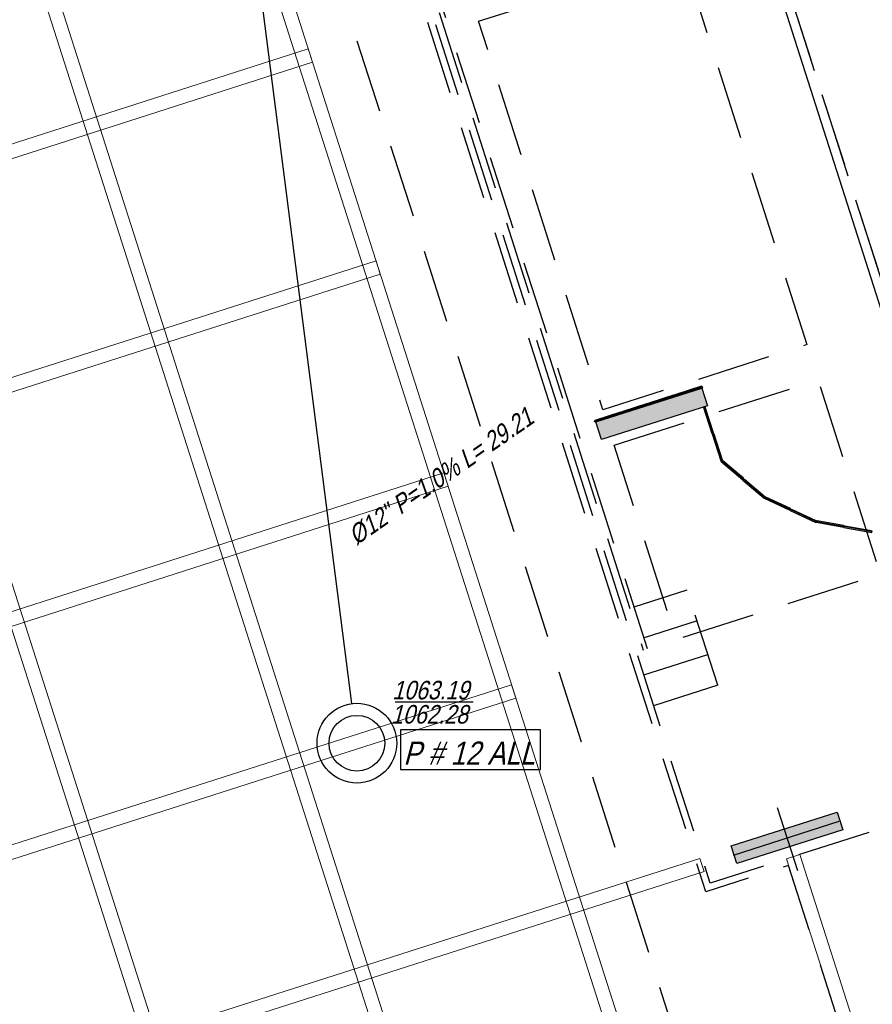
# Model space of a CAD drawing. Header units: metres. Extents: x 1111994 to 1112800, y 1268200 to 1269007.
# Tile 44 of 86: x 1112462 to 1112480, y 1268468 to 1268489. Entities that reach past the tile are written whole.
import ezdxf

# ---------------------------------------------------------------- set-up
doc = ezdxf.new("R2010")
doc.units = ezdxf.units.M
doc.header["$LTSCALE"] = 12.7
doc.header["$MEASUREMENT"] = 0
doc.linetypes.add('HIDDEN2', pattern=[0.1875, 0.125, -0.0625])
for name, color, linetype in [('__MAYOR_AGOSTO_09', 7, 'Continuous'), ('A-ACHU', 7, 'Continuous'), ('Base', 251, 'Continuous'), ('RED PVC', 5, 'Continuous')]:
    doc.layers.add(name, color=color, linetype=linetype)
doc.styles.add('ESPACIOS', font='ARIALN.TTF', dxfattribs={"width": 1.4, "height": 0.3})

# ---------------------------------------------------------------- blocks, each defined once
blk = doc.blocks.new('modulo panel sonoro[36]_1', base_point=(482.4930098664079, 280.899916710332))
at = {"layer": 'A-ACHU', "linetype": 'Continuous'}
for points in [[(482.7816830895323, 280.9985512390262), (482.2006807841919, 280.8127117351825), (482.2099172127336, 280.8293149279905), (482.7645256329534, 281.0067120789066)], [(482.200680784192, 280.8127117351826), (482.7816830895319, 280.998551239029), (482.7892994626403, 280.9747396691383), (482.2082971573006, 280.7889001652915)]]:
    blk.add_hatch(color=256, dxfattribs=at).paths.add_polyline_path(points, flags=0)
for p, q in [((482.200680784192, 280.8127117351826), (482.7816830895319, 280.998551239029)), ((482.2006807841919, 280.8127117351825), (482.7816830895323, 280.9985512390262)), ((482.7892994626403, 280.9747396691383), (482.2082971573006, 280.7889001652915)), ((482.7645256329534, 281.0067120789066), (482.2099172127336, 280.8293149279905)), ((482.7816830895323, 280.9985512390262), (482.7645256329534, 281.0067120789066)), ((482.7816830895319, 280.998551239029), (482.7892994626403, 280.9747396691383)), ((482.2099172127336, 280.8293149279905), (482.2006807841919, 280.8127117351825)), ((482.2082971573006, 280.7889001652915), (482.200680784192, 280.8127117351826))]:
    blk.add_line(p, q, dxfattribs=at)
blk = doc.blocks.new('modulo panel sonoro[37]_1', base_point=(481.9120075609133, 280.7140772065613))
at = {"layer": 'A-ACHU', "linetype": 'Continuous'}
for points in [[(482.2006807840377, 280.8127117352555), (481.6196784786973, 280.6268722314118), (481.6289149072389, 280.6434754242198), (482.1835233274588, 280.8208725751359)], [(481.6196784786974, 280.6268722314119), (482.2006807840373, 280.8127117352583), (482.2082971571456, 280.7889001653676), (481.627294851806, 280.6030606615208)]]:
    blk.add_hatch(color=256, dxfattribs=at).paths.add_polyline_path(points, flags=0)
for p, q in [((481.6196784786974, 280.6268722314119), (482.2006807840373, 280.8127117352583)), ((481.6196784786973, 280.6268722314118), (482.2006807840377, 280.8127117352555)), ((482.2082971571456, 280.7889001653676), (481.627294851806, 280.6030606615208)), ((482.1835233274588, 280.8208725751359), (481.6289149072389, 280.6434754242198)), ((482.2006807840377, 280.8127117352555), (482.1835233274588, 280.8208725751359)), ((482.2006807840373, 280.8127117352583), (482.2082971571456, 280.7889001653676)), ((481.6289149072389, 280.6434754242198), (481.6196784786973, 280.6268722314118)), ((481.627294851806, 280.6030606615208), (481.6196784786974, 280.6268722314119))]:
    blk.add_line(p, q, dxfattribs=at)
blk = doc.blocks.new('modulo panel sonoro[38]_1', base_point=(481.3310052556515, 280.5282377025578))
at = {"layer": 'A-ACHU', "linetype": 'Continuous'}
for points in [[(481.6196784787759, 280.626872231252), (481.0386761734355, 280.4410327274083), (481.0479126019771, 280.4576359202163), (481.602521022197, 280.6350330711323)], [(481.0386761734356, 280.4410327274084), (481.6196784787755, 280.6268722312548), (481.6272948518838, 280.6030606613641), (481.0462925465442, 280.4172211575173)]]:
    blk.add_hatch(color=256, dxfattribs=at).paths.add_polyline_path(points, flags=0)
for p, q in [((481.0386761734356, 280.4410327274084), (481.6196784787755, 280.6268722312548)), ((481.0386761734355, 280.4410327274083), (481.6196784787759, 280.626872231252)), ((481.6272948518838, 280.6030606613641), (481.0462925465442, 280.4172211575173)), ((481.602521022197, 280.6350330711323), (481.0479126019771, 280.4576359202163)), ((481.6196784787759, 280.626872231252), (481.602521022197, 280.6350330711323)), ((481.6196784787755, 280.6268722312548), (481.6272948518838, 280.6030606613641)), ((481.0479126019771, 280.4576359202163), (481.0386761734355, 280.4410327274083)), ((481.0462925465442, 280.4172211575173), (481.0386761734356, 280.4410327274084))]:
    blk.add_line(p, q, dxfattribs=at)
blk = doc.blocks.new('modulo panel sonoro[39]_1', base_point=(480.7500029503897, 280.3423981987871))
at = {"layer": 'A-ACHU', "linetype": 'Continuous'}
for points in [[(481.0386761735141, 280.4410327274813), (480.4576738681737, 280.2551932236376), (480.4669102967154, 280.2717964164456), (481.0215187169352, 280.4491935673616)], [(480.4576738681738, 280.2551932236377), (481.0386761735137, 280.4410327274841), (481.0462925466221, 280.4172211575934), (480.4652902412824, 280.2313816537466)]]:
    blk.add_hatch(color=256, dxfattribs=at).paths.add_polyline_path(points, flags=0)
for p, q in [((480.4576738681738, 280.2551932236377), (481.0386761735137, 280.4410327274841)), ((480.4576738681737, 280.2551932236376), (481.0386761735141, 280.4410327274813)), ((481.0462925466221, 280.4172211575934), (480.4652902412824, 280.2313816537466)), ((481.0215187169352, 280.4491935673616), (480.4669102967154, 280.2717964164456)), ((481.0386761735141, 280.4410327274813), (481.0215187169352, 280.4491935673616)), ((481.0386761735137, 280.4410327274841), (481.0462925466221, 280.4172211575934)), ((480.4669102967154, 280.2717964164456), (480.4576738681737, 280.2551932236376)), ((480.4652902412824, 280.2313816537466), (480.4576738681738, 280.2551932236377))]:
    blk.add_line(p, q, dxfattribs=at)
blk = doc.blocks.new('modulo panel sonoro[40]_1', base_point=(483.4341954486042, 279.1956151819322))
at = {"layer": 'A-ACHU', "linetype": 'Continuous'}
for points in [[(483.2048763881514, 279.3967961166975), (483.6712493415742, 279.0036087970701), (483.6551351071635, 278.9844951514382), (483.1887621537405, 279.3776824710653)], [(483.6712493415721, 279.0036087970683), (483.2048763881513, 279.3967961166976), (483.2238490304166, 279.3978043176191), (483.6690355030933, 279.0224787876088)]]:
    blk.add_hatch(color=256, dxfattribs=at).paths.add_polyline_path(points, flags=0)
for p, q in [((483.1887621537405, 279.3776824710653), (483.2048763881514, 279.3967961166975)), ((483.6551351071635, 278.9844951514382), (483.1887621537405, 279.3776824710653)), ((483.2238490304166, 279.3978043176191), (483.2048763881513, 279.3967961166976)), ((483.2048763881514, 279.3967961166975), (483.6712493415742, 279.0036087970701)), ((483.2048763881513, 279.3967961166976), (483.6712493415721, 279.0036087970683)), ((483.6690355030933, 279.0224787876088), (483.2238490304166, 279.3978043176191)), ((483.6712493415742, 279.0036087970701), (483.6551351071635, 278.9844951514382)), ((483.6712493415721, 279.0036087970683), (483.6690355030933, 279.0224787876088))]:
    blk.add_line(p, q, dxfattribs=at)
blk = doc.blocks.new('modulo panel sonoro[41]_1', base_point=(486.1422584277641, 277.9259607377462))
at = {"layer": 'A-ACHU', "linetype": 'Continuous'}
for points in [[(486.4435719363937, 277.8783039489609), (485.8430523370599, 277.9854310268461), (485.8386618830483, 277.9608195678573), (486.4391814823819, 277.8536924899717)], [(485.8430523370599, 277.9854310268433), (486.4435719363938, 277.8783039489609), (486.4322147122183, 277.8935352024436), (485.8589756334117, 277.9957956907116)]]:
    blk.add_hatch(color=256, dxfattribs=at).paths.add_polyline_path(points, flags=0)
for p, q in [((485.8430523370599, 277.9854310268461), (485.8386618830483, 277.9608195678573)), ((485.8386618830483, 277.9608195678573), (486.4391814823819, 277.8536924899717)), ((485.8430523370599, 277.9854310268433), (485.8589756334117, 277.9957956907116)), ((486.4435719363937, 277.8783039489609), (485.8430523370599, 277.9854310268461)), ((486.4435719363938, 277.8783039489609), (485.8430523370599, 277.9854310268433)), ((485.8589756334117, 277.9957956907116), (486.4322147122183, 277.8935352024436)), ((486.4322147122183, 277.8935352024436), (486.4435719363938, 277.8783039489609)), ((486.4391814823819, 277.8536924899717), (486.4435719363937, 277.8783039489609))]:
    blk.add_line(p, q, dxfattribs=at)
blk = doc.blocks.new('modulo panel sonoro[42]_1', base_point=(483.9006270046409, 278.8024946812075))
at = {"layer": 'A-ACHU', "linetype": 'Continuous'}
for points in [[(484.1377368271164, 278.6105573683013), (483.6712493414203, 279.0036087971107), (483.6551406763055, 278.9844904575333), (484.1216281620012, 278.5914390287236)], [(483.671249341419, 279.0036087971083), (484.1377368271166, 278.6105573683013), (484.1355174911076, 278.6294267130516), (483.6902216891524, 279.0046225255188)]]:
    blk.add_hatch(color=256, dxfattribs=at).paths.add_polyline_path(points, flags=0)
for p, q in [((483.6712493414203, 279.0036087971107), (483.6551406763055, 278.9844904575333)), ((483.671249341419, 279.0036087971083), (483.6902216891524, 279.0046225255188)), ((484.1377368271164, 278.6105573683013), (483.6712493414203, 279.0036087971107)), ((484.1377368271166, 278.6105573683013), (483.671249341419, 279.0036087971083)), ((483.6902216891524, 279.0046225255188), (484.1355174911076, 278.6294267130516)), ((483.6551406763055, 278.9844904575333), (484.1216281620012, 278.5914390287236)), ((484.1216281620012, 278.5914390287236), (484.1377368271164, 278.6105573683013)), ((484.1355174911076, 278.6294267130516), (484.1377368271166, 278.6105573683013))]:
    blk.add_line(p, q, dxfattribs=at)
blk = doc.blocks.new('modulo panel sonoro[43]_1', base_point=(482.919315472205, 280.2761404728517))
at = {"layer": 'A-ACHU', "linetype": 'Continuous'}
for points in [[(482.8321067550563, 280.5684684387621), (483.0179536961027, 279.9874685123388), (482.9941422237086, 279.9798518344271), (482.8082952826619, 280.5608517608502)], [(483.0179536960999, 279.9874685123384), (482.8321067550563, 280.5684684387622), (482.8487100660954, 280.5592322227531), (483.0261143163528, 280.0046260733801)]]:
    blk.add_hatch(color=256, dxfattribs=at).paths.add_polyline_path(points, flags=0)
for p, q in [((482.8082952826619, 280.5608517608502), (482.8321067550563, 280.5684684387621)), ((482.9941422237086, 279.9798518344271), (482.8082952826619, 280.5608517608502)), ((482.8321067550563, 280.5684684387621), (483.0179536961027, 279.9874685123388)), ((482.8487100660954, 280.5592322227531), (482.8321067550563, 280.5684684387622)), ((482.8321067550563, 280.5684684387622), (483.0179536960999, 279.9874685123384)), ((483.0261143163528, 280.0046260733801), (482.8487100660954, 280.5592322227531)), ((483.0179536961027, 279.9874685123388), (482.9941422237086, 279.9798518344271)), ((483.0179536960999, 279.9874685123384), (483.0261143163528, 280.0046260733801))]:
    blk.add_line(p, q, dxfattribs=at)
blk = doc.blocks.new('modulo panel sonoro[44]_1', base_point=(483.1052549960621, 279.6951683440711))
at = {"layer": 'A-ACHU', "linetype": 'Continuous'}
for points in [[(483.2039773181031, 279.4065251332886), (483.0179611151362, 279.987470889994), (482.9941518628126, 279.9798472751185), (483.180168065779, 279.398901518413)], [(483.0179611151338, 279.9874708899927), (483.2039773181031, 279.4065251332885), (483.2121329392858, 279.4236850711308), (483.034567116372, 279.9782395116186)]]:
    blk.add_hatch(color=256, dxfattribs=at).paths.add_polyline_path(points, flags=0)
for p, q in [((483.0179611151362, 279.987470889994), (482.9941518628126, 279.9798472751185)), ((482.9941518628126, 279.9798472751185), (483.180168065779, 279.398901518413)), ((483.2039773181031, 279.4065251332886), (483.0179611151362, 279.987470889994)), ((483.0179611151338, 279.9874708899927), (483.034567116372, 279.9782395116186)), ((483.2039773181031, 279.4065251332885), (483.0179611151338, 279.9874708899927)), ((483.034567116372, 279.9782395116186), (483.2121329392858, 279.4236850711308)), ((483.180168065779, 279.398901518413), (483.2039773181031, 279.4065251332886)), ((483.2121329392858, 279.4236850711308), (483.2039773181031, 279.4065251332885))]:
    blk.add_line(p, q, dxfattribs=at)
blk = doc.blocks.new('modulo panel sonoro[45]_1', base_point=(484.4114969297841, 278.4756046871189))
at = {"layer": 'A-ACHU', "linetype": 'Continuous'}
for points in [[(484.1378961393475, 278.6105254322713), (484.6901923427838, 278.3515487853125), (484.6795785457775, 278.3289136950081), (484.1272823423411, 278.5878903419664)], [(484.6901923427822, 278.3515487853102), (484.1378961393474, 278.6105254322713), (484.1559602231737, 278.6164132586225), (484.6831666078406, 278.3692014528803)]]:
    blk.add_hatch(color=256, dxfattribs=at).paths.add_polyline_path(points, flags=0)
for p, q in [((484.1272823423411, 278.5878903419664), (484.1378961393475, 278.6105254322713)), ((484.6795785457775, 278.3289136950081), (484.1272823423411, 278.5878903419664)), ((484.1559602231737, 278.6164132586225), (484.1378961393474, 278.6105254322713)), ((484.1378961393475, 278.6105254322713), (484.6901923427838, 278.3515487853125)), ((484.1378961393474, 278.6105254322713), (484.6901923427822, 278.3515487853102)), ((484.6831666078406, 278.3692014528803), (484.1559602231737, 278.6164132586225)), ((484.6901923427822, 278.3515487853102), (484.6831666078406, 278.3692014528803)), ((484.6901923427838, 278.3515487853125), (484.6795785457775, 278.3289136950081))]:
    blk.add_line(p, q, dxfattribs=at)
blk = doc.blocks.new('modulo panel sonoro[46]_1', base_point=(484.9638324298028, 278.2167077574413))
at = {"layer": 'A-ACHU', "linetype": 'Continuous'}
for points in [[(485.2425639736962, 278.09273305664), (484.6901923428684, 278.3515487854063), (484.67958514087, 278.3289106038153), (485.2319567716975, 278.0700948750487)], [(484.6901923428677, 278.3515487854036), (485.2425639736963, 278.0927330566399), (485.2355330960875, 278.1103836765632), (484.7082547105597, 278.3574418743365)]]:
    blk.add_hatch(color=256, dxfattribs=at).paths.add_polyline_path(points, flags=0)
for p, q in [((484.6901923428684, 278.3515487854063), (484.67958514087, 278.3289106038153)), ((484.67958514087, 278.3289106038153), (485.2319567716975, 278.0700948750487)), ((484.6901923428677, 278.3515487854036), (484.7082547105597, 278.3574418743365)), ((485.2425639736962, 278.09273305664), (484.6901923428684, 278.3515487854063)), ((485.2425639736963, 278.0927330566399), (484.6901923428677, 278.3515487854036)), ((484.7082547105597, 278.3574418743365), (485.2355330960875, 278.1103836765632)), ((485.2319567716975, 278.0700948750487), (485.2425639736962, 278.09273305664)), ((485.2355330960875, 278.1103836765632), (485.2425639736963, 278.0927330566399))]:
    blk.add_line(p, q, dxfattribs=at)
blk = doc.blocks.new('modulo panel sonoro[47]_1', base_point=(485.5417527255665, 278.03317559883))
at = {"layer": 'A-ACHU', "linetype": 'Continuous'}
for points in [[(485.2425639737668, 278.0927330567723), (485.8430523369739, 277.985431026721), (485.8386547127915, 277.9608208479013), (485.2381663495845, 278.0681228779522)], [(485.8430523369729, 277.9854310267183), (485.2425639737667, 278.0927330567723), (485.2584902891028, 278.1030930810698), (485.8316995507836, 278.0006655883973)]]:
    blk.add_hatch(color=256, dxfattribs=at).paths.add_polyline_path(points, flags=0)
for p, q in [((485.2381663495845, 278.0681228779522), (485.2425639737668, 278.0927330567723)), ((485.8386547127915, 277.9608208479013), (485.2381663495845, 278.0681228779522)), ((485.2584902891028, 278.1030930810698), (485.2425639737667, 278.0927330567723)), ((485.2425639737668, 278.0927330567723), (485.8430523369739, 277.985431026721)), ((485.2425639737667, 278.0927330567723), (485.8430523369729, 277.9854310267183)), ((485.8316995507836, 278.0006655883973), (485.2584902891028, 278.1030930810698)), ((485.8430523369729, 277.9854310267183), (485.8316995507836, 278.0006655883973)), ((485.8430523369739, 277.985431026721), (485.8386547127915, 277.9608208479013))]:
    blk.add_line(p, q, dxfattribs=at)
blk = doc.blocks.new('PANTALLA 2.4X0.4[140]_1', base_point=(484.6129131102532, 271.2689252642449))
at = {"layer": '__MAYOR_AGOSTO_09', "linetype": 'Continuous', "lineweight": 0}
blk.add_hatch(color=251, dxfattribs=at).paths.add_polyline_path([(485.6949374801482, 271.8250037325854), (483.4090267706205, 271.0938319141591), (483.5308887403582, 270.7128467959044), (485.8167994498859, 271.4440186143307)], flags=0)
at = {"layer": '__MAYOR_AGOSTO_09', "linetype": 'Continuous'}
h = blk.add_hatch(dxfattribs=at)
h.set_pattern_fill('LADRILLO_COMÚN_0001', color=256, style=0, pattern_type=2)
h.set_pattern_definition([(-27.26259546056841, (483.4394922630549, 270.9985856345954), (5.954901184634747, 11.55591361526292), [])])
h.paths.add_polyline_path([(485.6949374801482, 271.8250037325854), (483.4090267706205, 271.0938319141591), (483.5308887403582, 270.7128467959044), (485.8167994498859, 271.4440186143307)], flags=0)
for p, q in [((483.4090267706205, 271.0938319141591), (485.6949374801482, 271.8250037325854)), ((485.6949374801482, 271.8250037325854), (485.8167994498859, 271.4440186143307)), ((485.8167994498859, 271.4440186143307), (483.5308887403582, 270.7128467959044)), ((483.5308887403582, 270.7128467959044), (483.4090267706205, 271.0938319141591))]:
    blk.add_line(p, q, dxfattribs=at)
blk = doc.blocks.new('PANTALLA 2.4X0.4[142]_1', base_point=(481.6882258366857, 280.4125681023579))
at = {"layer": '__MAYOR_AGOSTO_09', "linetype": 'Continuous', "lineweight": 0}
blk.add_hatch(color=251, dxfattribs=at).paths.add_polyline_path([(482.7702502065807, 280.9686465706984), (480.4843394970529, 280.2374747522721), (480.6062014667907, 279.8564896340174), (482.8921121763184, 280.5876614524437)], flags=0)
at = {"layer": '__MAYOR_AGOSTO_09', "linetype": 'Continuous'}
h = blk.add_hatch(dxfattribs=at)
h.set_pattern_fill('LADRILLO_COMÚN_0001', color=256, style=0, pattern_type=2)
h.set_pattern_definition([(-27.26259546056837, (480.5148049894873, 280.1422284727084), (5.954901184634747, 11.55591361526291), [])])
h.paths.add_polyline_path([(482.7702502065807, 280.9686465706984), (480.4843394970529, 280.2374747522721), (480.6062014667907, 279.8564896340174), (482.8921121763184, 280.5876614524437)], flags=0)
for p, q in [((480.4843394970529, 280.2374747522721), (482.7702502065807, 280.9686465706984)), ((482.7702502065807, 280.9686465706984), (482.8921121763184, 280.5876614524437)), ((482.8921121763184, 280.5876614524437), (480.6062014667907, 279.8564896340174)), ((480.6062014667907, 279.8564896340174), (480.4843394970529, 280.2374747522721))]:
    blk.add_line(p, q, dxfattribs=at)

msp = doc.modelspace()

# ---------------------------------------------------------------- linework, layer by layer
at = {"layer": 'Base', "linetype": 'HIDDEN2'}
for p, q in [((1112475.596024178, 1268475.345682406), (1112469.746649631, 1268493.632968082)), ((1112469.651401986, 1268493.602506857), (1112475.500776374, 1268475.315221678)), ((1112475.306600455, 1268476.25052689), (1112476.45137539, 1268476.616694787)), ((1112477.109721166, 1268474.55846494), (1112476.451375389, 1268476.61669479)), ((1112476.664633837, 1268475.94997083), (1112475.519858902, 1268475.583802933)), ((1112475.513572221, 1268474.782857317), (1112476.896462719, 1268475.225188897)), ((1112477.109721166, 1268474.55846494), (1112475.726830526, 1268474.116133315))]:
    msp.add_line(p, q, dxfattribs=at)
at = {"layer": 'Base', "linetype": 'Continuous'}
for p, q in [((1112478.394931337, 1268471.922694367), (1112478.830263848, 1268470.562059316)), ((1112477.450023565, 1268470.896816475), (1112479.729077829, 1268471.625995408))]:
    msp.add_line(p, q, dxfattribs=at)
at = {"layer": 'Base', "linetype": 'Continuous', "flags": 128}
msp.add_lwpolyline([(1112485.166064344, 1268468.485109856), (1112508.187072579, 1268475.848614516), (1112506.732994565, 1268480.394594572), (1112507.87594992, 1268480.760180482), (1112499.176753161, 1268507.957053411), (1112498.033797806, 1268507.591467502), (1112496.579720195, 1268512.137446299), (1112495.76958035, 1268511.878314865), (1112473.558661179, 1268504.774100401)], close=True, dxfattribs=at)
at = {"layer": 'Base', "linetype": 'Continuous', "lineweight": 0, "flags": 128}
for points in [[(1112475.393180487, 1268465.044180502), (1112462.140691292, 1268506.476312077), (1112462.426430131, 1268506.567708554), (1112475.678919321, 1268465.135576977)], [(1112470.821291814, 1268463.581815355), (1112457.568818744, 1268505.013896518), (1112457.854541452, 1268505.105343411), (1112471.107030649, 1268463.673211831)], [(1112466.249553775, 1268462.119442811), (1112452.997048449, 1268503.551624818), (1112453.282771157, 1268503.643071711), (1112466.53529261, 1268462.210839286)], [(1112445.187265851, 1268480.558829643), (1112445.095869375, 1268480.844568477), (1112468.275804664, 1268488.280422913), (1112468.367201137, 1268487.994684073)], [(1112446.643366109, 1268476.006527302), (1112446.551969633, 1268476.292266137), (1112469.738148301, 1268483.708601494), (1112469.829544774, 1268483.422862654)], [(1112448.11190104, 1268471.415349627), (1112448.020504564, 1268471.701088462), (1112471.200491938, 1268479.136780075), (1112471.291888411, 1268478.851041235)], [(1112449.56805338, 1268466.862884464), (1112449.476656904, 1268467.148623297), (1112472.662835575, 1268474.564958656), (1112472.754232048, 1268474.279219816)], [(1112479.879895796, 1268466.794275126), (1112478.592728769, 1268470.818430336), (1112478.878467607, 1268470.909826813), (1112480.165634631, 1268466.885671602)], [(1112451.030397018, 1268462.291063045), (1112450.939000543, 1268462.576801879), (1112476.726980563, 1268470.825349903), (1112476.818377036, 1268470.539611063)]]:
    msp.add_lwpolyline(points, close=True, dxfattribs=at)
at = {"layer": 'Base', "linetype": 'HIDDEN2', "flags": 128}
for points in [[(1112478.654387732, 1268506.40384623), (1112479.096117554, 1268505.022837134), (1112474.190934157, 1268503.453864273), (1112484.914787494, 1268469.927173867), (1112489.819970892, 1268471.496146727), (1112490.261740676, 1268470.11501268), (1112479.879895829, 1268466.794275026), (1112478.638427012, 1268470.675560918), (1112476.852559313, 1268470.104332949), (1112467.728164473, 1268498.630530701), (1112469.51403215, 1268499.201758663), (1112468.272543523, 1268503.083106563)], [(1112478.416271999, 1268506.32768244), (1112478.654387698, 1268506.403846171), (1112479.096137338, 1268505.022775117), (1112474.19095394, 1268503.453802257), (1112484.914807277, 1268469.92711185), (1112489.819990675, 1268471.496084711), (1112490.261760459, 1268470.114950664), (1112482.689681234, 1268467.692944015), (1112481.402514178, 1268471.717099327), (1112476.949750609, 1268470.292837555), (1112467.916732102, 1268498.533359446), (1112472.369495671, 1268499.957621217), (1112471.082308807, 1268503.981838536)], [(1112471.950989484, 1268488.87831506), (1112476.350393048, 1268490.28550909), (1112479.031336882, 1268481.903897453), (1112474.631933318, 1268480.496703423)], [(1112474.875676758, 1268479.734672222), (1112479.275080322, 1268481.141866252), (1112480.615503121, 1268476.951213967), (1112476.216099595, 1268475.544019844)]]:
    msp.add_lwpolyline(points, close=True, dxfattribs=at)
msp.add_lwpolyline([(1112467.861259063, 1268504.368932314), (1112464.575262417, 1268503.317872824), (1112477.005183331, 1268464.457390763), (1112480.291179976, 1268465.508450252)], dxfattribs=at)
at = {"layer": 'RED PVC', "linetype": 'ByBlock'}
for p, q in [((1112469.217044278, 1268474.163108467), (1112465.438218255, 1268503.643921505)), ((1112471.831516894, 1268474.19432553, 0.03949015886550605), (1112470.152197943, 1268474.19432553, 0.03949015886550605))]:
    msp.add_line(p, q, dxfattribs=at)
msp.add_lwpolyline([(1112470.268394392, 1268472.740827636), (1112473.286629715, 1268472.740827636), (1112473.286629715, 1268473.594936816), (1112470.268394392, 1268473.594936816)], close=True, dxfattribs=at)
for radius in [0.86, 0.6]:
    msp.add_circle((1112469.326383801, 1268473.310087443), radius, dxfattribs=at)

# ---------------------------------------------------------------- block references
at = {"layer": 'Base', "linetype": 'Continuous'}
for name, p in [('PANTALLA 2.4X0.4[142]_1', (1112475.681432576, 1268480.412568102)), ('PANTALLA 2.4X0.4[140]_1', (1112478.606119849, 1268471.268925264))]:
    msp.add_blockref(name, p, dxfattribs=at)
at = {"layer": 'Base', "linetype": 'Continuous', "lineweight": 0}
for name, p in [('modulo panel sonoro[36]_1', (1112476.486216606, 1268480.89991671)), ('modulo panel sonoro[37]_1', (1112475.9052143, 1268480.714077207)), ('modulo panel sonoro[38]_1', (1112475.324211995, 1268480.528237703)), ('modulo panel sonoro[43]_1', (1112476.912522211, 1268480.276140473)), ('modulo panel sonoro[39]_1', (1112474.74320969, 1268480.342398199)), ('modulo panel sonoro[44]_1', (1112477.098461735, 1268479.695168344)), ('modulo panel sonoro[40]_1', (1112477.427402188, 1268479.195615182)), ('modulo panel sonoro[42]_1', (1112477.893833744, 1268478.802494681)), ('modulo panel sonoro[45]_1', (1112478.404703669, 1268478.475604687)), ('modulo panel sonoro[46]_1', (1112478.957039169, 1268478.216707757)), ('modulo panel sonoro[47]_1', (1112479.534959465, 1268478.033175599)), ('modulo panel sonoro[41]_1', (1112480.135465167, 1268477.925960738))]:
    msp.add_blockref(name, p, dxfattribs=at)

# ---------------------------------------------------------------- texts
at = {"layer": 'RED PVC', "linetype": 'ByBlock', "style": 'ESPACIOS', "oblique": 15}
msp.add_text('Ø12" P=1.0%%% L= 29.21', height=0.4, rotation=34.60867567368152, dxfattribs=at).set_placement((1112469.311730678, 1268477.568654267, 0.9253545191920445))
for s, height, p in [('1063.19', 0.4, (1112470.087322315, 1268474.254503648, 0.03949015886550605)), ('1062.28', 0.4, (1112470.06117889, 1268473.73264569, 0.03949015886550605)), ('P # 12 ALL ', 0.5, (1112470.327897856, 1268472.846222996))]:
    msp.add_text(s, height=height, dxfattribs=at).set_placement(p)

doc.saveas('drawing.dxf')
